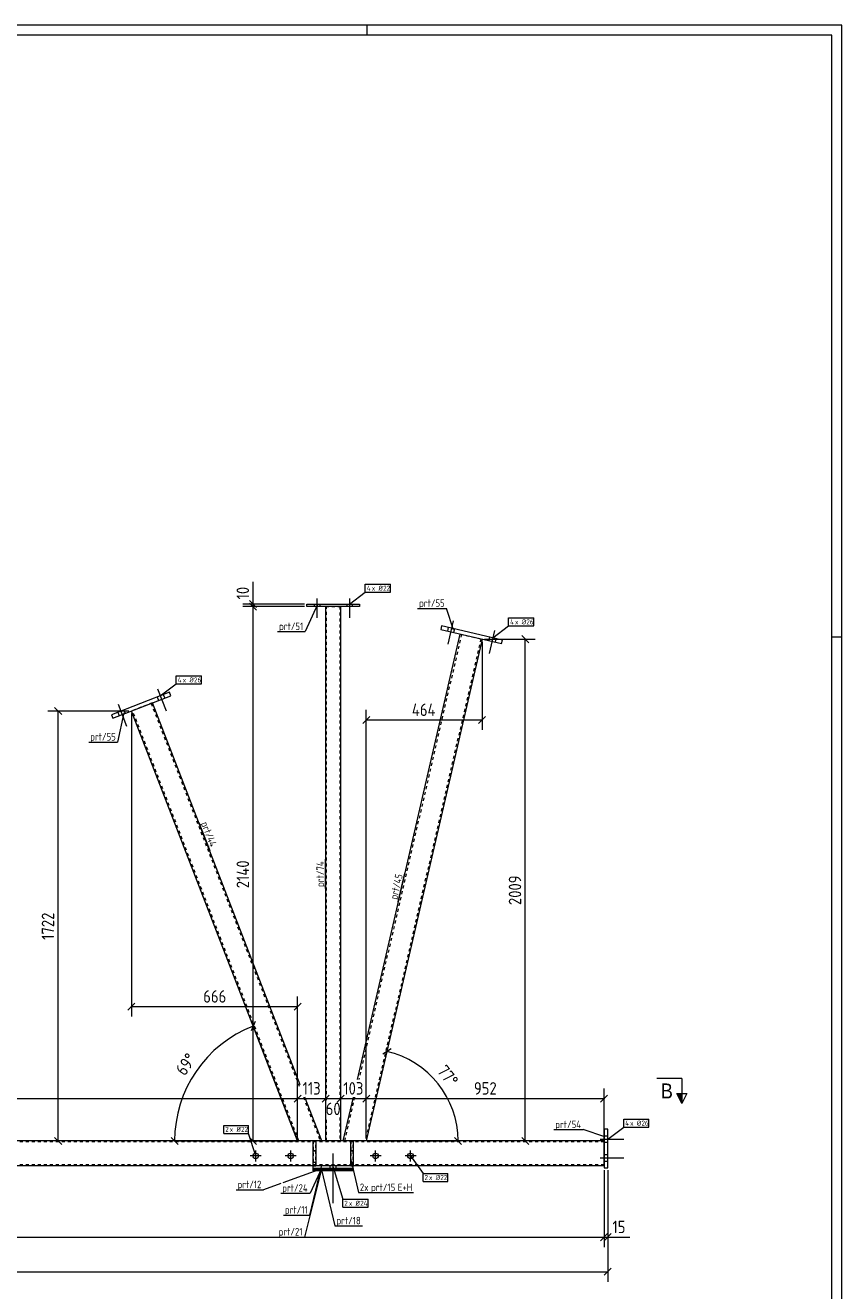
# Model space of a CAD drawing. Header units: millimetres. Extents: x 1 to 1188, y 1 to 840.
# Tile 6 of 6: x 861 to 1188, y 333 to 840. Entities that reach past the tile are written whole.
import ezdxf

# ---------------------------------------------------------------- set-up
doc = ezdxf.new("R2010")
doc.units = ezdxf.units.MM
doc.header["$LTSCALE"] = 0.6
doc.linetypes.add('XKITLINE00', pattern=[0])
doc.linetypes.add('XKITLINE02', pattern=[4, 2, -2])
for name, color, linetype, lineweight in [('Bolt', 7, 'Continuous', 0), ('BoltMark', 3, 'Continuous', 0), ('DrawingSheet', 5, 'Continuous', 0), ('Part', 2, 'Continuous', 0), ('PartMark', 3, 'Continuous', 0), ('Section', 6, 'Continuous', 0), ('Z-DIMENSIONS', 1, 'Continuous', 0)]:
    doc.layers.add(name, color=color, linetype=linetype, lineweight=lineweight)
doc.styles.add('ARIAL', font='ARIAL.TTF')
doc.styles.add('ISOCPEUR', font='ISOCPEUR.TTF')

msp = doc.modelspace()

# ---------------------------------------------------------------- hatches: boundary and pattern name
at = {"layer": 'Section'}
msp.add_hatch(color=6, dxfattribs=at).paths.add_polyline_path([(1123.96, 412.19), (1123.96, 408.19), (1121.96, 412.19)], flags=17)

# ---------------------------------------------------------------- linework, layer by layer
at = {"layer": 'Bolt', "color": 3, "linetype": 'XKITLINE00', "lineweight": 0}
for p, q in [((976.73, 608.19), (976.73, 607.19)), ((976.73, 608.19), (976.73, 607.19)), ((977.83, 610.44), (977.83, 602.69)), ((977.83, 610.44), (977.83, 602.69)), ((978.93, 608.19), (978.93, 607.19)), ((978.93, 608.19), (978.93, 607.19)), ((989.73, 608.19), (989.73, 607.19)), ((989.73, 608.19), (989.73, 607.19)), ((990.83, 610.44), (990.83, 602.69)), ((990.83, 610.44), (990.83, 602.69)), ((991.93, 608.19), (991.93, 607.19)), ((991.93, 608.19), (991.93, 607.19)), ((1030.38, 598.82), (1030.05, 597.36)), ((1030.38, 598.82), (1030.05, 597.36)), ((1032.32, 601.45), (1030.19, 592.19)), ((1032.32, 601.45), (1030.19, 592.19)), ((1032.92, 598.23), (1032.58, 596.77)), ((1032.92, 598.23), (1032.58, 596.77)), ((1046.95, 595), (1046.61, 593.53)), ((1046.95, 595), (1046.61, 593.53)), ((1048.89, 597.63), (1046.75, 588.37)), ((1048.89, 597.63), (1046.75, 588.37)), ((1049.48, 594.41), (1049.14, 592.95)), ((1049.48, 594.41), (1049.14, 592.95)), ((914, 574.26), (917.42, 565.4)), ((914, 574.26), (917.42, 565.4)), ((898.14, 568.13), (901.57, 559.27)), ((898.14, 568.13), (901.57, 559.27)), ((913.87, 570.99), (914.41, 569.59)), ((913.87, 570.99), (914.41, 569.59)), ((916.29, 571.93), (916.83, 570.53)), ((916.29, 571.93), (916.83, 570.53)), ((898.01, 564.86), (898.55, 563.46)), ((898.01, 564.86), (898.55, 563.46)), ((900.44, 565.8), (900.98, 564.4)), ((900.44, 565.8), (900.98, 564.4)), ((1091.3, 393.94), (1100.8, 393.94)), ((1091.3, 393.94), (1100.8, 393.94)), ((1092.8, 395.24), (1094.3, 395.24)), ((1092.8, 395.24), (1094.3, 395.24)), ((1092.8, 392.64), (1094.3, 392.64)), ((1092.8, 392.64), (1094.3, 392.64)), ((955.5, 387.19), (951.1, 387.19)), ((953.3, 384.99), (953.3, 389.39)), ((969.5, 387.19), (965.1, 387.19)), ((967.3, 384.99), (967.3, 389.39)), ((984.3, 368.2), (984.3, 388.2)), ((984.3, 368.2), (984.3, 388.2)), ((1003.5, 387.19), (999.1, 387.19)), ((1001.3, 384.99), (1001.3, 389.39)), ((1017.5, 387.19), (1013.1, 387.19)), ((1015.3, 384.99), (1015.3, 389.39)), ((1091.3, 386.44), (1100.8, 386.44)), ((1091.3, 386.44), (1100.8, 386.44)), ((1092.8, 387.74), (1094.3, 387.74)), ((1092.8, 387.74), (1094.3, 387.74)), ((983.1, 382.2), (983.1, 383.2)), ((983.1, 382.2), (983.1, 383.2)), ((985.5, 382.2), (985.5, 383.2)), ((985.5, 382.2), (985.5, 383.2)), ((1092.8, 385.14), (1094.3, 385.14)), ((1092.8, 385.14), (1094.3, 385.14))]:
    msp.add_line(p, q, dxfattribs=at)
for centre in [(953.3, 387.19), (967.3, 387.19), (1001.3, 387.19), (1015.3, 387.19)]:
    msp.add_circle(centre, 1.1, dxfattribs=at)
at = {"layer": 'BoltMark', "color": 7, "linetype": 'XKITLINE00', "lineweight": 0}
for p, q in [((997.19, 616.16), (1007.33, 616.16)), ((997.19, 612.96), (997.19, 616.16)), ((1007.33, 612.96), (1007.33, 616.16)), ((990.83, 608.19), (997.19, 612.96)), ((997.19, 612.96), (1007.33, 612.96)), ((1048.21, 594.7), (1054.58, 599.47)), ((1054.58, 602.67), (1064.71, 602.67)), ((1054.58, 599.47), (1054.58, 602.67)), ((1054.58, 599.47), (1064.71, 599.47)), ((1064.71, 599.47), (1064.71, 602.67)), ((921.44, 579.42), (931.58, 579.42)), ((921.44, 576.22), (921.44, 579.42)), ((931.58, 576.22), (931.58, 579.42)), ((915.08, 571.46), (921.44, 576.22)), ((921.44, 576.22), (931.58, 576.22)), ((1100.68, 401.91), (1110.81, 401.91)), ((1100.68, 398.71), (1100.68, 401.91)), ((1110.81, 398.71), (1110.81, 401.91)), ((940.49, 399.42), (950.45, 399.42)), ((940.49, 396.22), (940.49, 399.42)), ((940.49, 396.22), (950.45, 396.22)), ((950.45, 396.22), (950.45, 399.42)), ((953.3, 387.19), (950.45, 396.22)), ((1094.31, 393.94), (1100.68, 398.71)), ((1100.68, 398.71), (1110.81, 398.71)), ((1015.3, 387.19), (1020.3, 380.13)), ((984.3, 382.7), (988.18, 369.81)), ((1020.3, 380.13), (1030.26, 380.13)), ((1020.3, 376.93), (1020.3, 380.13)), ((1030.26, 376.93), (1030.26, 380.13)), ((1020.3, 376.93), (1030.26, 376.93)), ((988.18, 369.81), (998.31, 369.81)), ((988.18, 366.61), (988.18, 369.81)), ((988.18, 366.61), (998.31, 366.61)), ((998.31, 366.61), (998.31, 369.81))]:
    msp.add_line(p, q, dxfattribs=at)
at = {"layer": 'DrawingSheet', "color": 2, "linetype": 'XKITLINE00', "lineweight": 0}
for p, q in [((1188, 840), (1, 840)), ((998, 836), (998, 840)), ((1188, 1), (1188, 840)), ((1188, 595), (1184, 595))]:
    msp.add_line(p, q, dxfattribs=at)
at = {"layer": 'DrawingSheet', "color": 3, "linetype": 'XKITLINE00', "lineweight": 0}
for p, q in [((1184, 836), (5, 836)), ((1184, 5), (1184, 836))]:
    msp.add_line(p, q, dxfattribs=at)
at = {"layer": 'Part', "color": 2, "linetype": 'XKITLINE00', "lineweight": 0}
for p, q in [((973.83, 607.19), (973.83, 608.19)), ((973.83, 608.19), (994.83, 608.19)), ((994.83, 608.19), (994.83, 607.19)), ((994.83, 607.19), (973.83, 607.19)), ((981.33, 409.53), (981.33, 607.19)), ((987.33, 409.53), (987.33, 607.19)), ((1027.75, 599.43), (1027.41, 597.96)), ((1052.11, 593.8), (1027.75, 599.43)), ((994.03, 417.73), (1035.21, 596.16)), ((1043.98, 594.14), (997.6, 393.19)), ((1027.41, 597.96), (1051.77, 592.34)), ((1051.77, 592.34), (1052.11, 593.8)), ((918.81, 572.9), (895.49, 563.89)), ((919.35, 571.5), (918.81, 572.9)), ((896.03, 562.49), (919.35, 571.5)), ((971.05, 415.62), (911.89, 568.62)), ((895.49, 563.89), (896.03, 562.49)), ((970.07, 393.19), (903.5, 565.37)), ((979.72, 393.19), (972.94, 410.73)), ((988.36, 393.19), (992.41, 410.73)), ((981.33, 393.19), (981.33, 402.53)), ((987.33, 393.19), (987.33, 402.53)), ((1092.8, 397.94), (1092.8, 382.44)), ((1094.3, 397.94), (1092.8, 397.94)), ((1094.3, 382.44), (1094.3, 397.94)), ((976.33, 393.19), (95.8, 393.19)), ((976.33, 383.2), (976.33, 393.2)), ((976.33, 393.2), (977.33, 393.2)), ((977.33, 393.2), (977.33, 383.2)), ((991.33, 393.19), (977.33, 393.19)), ((991.33, 383.2), (991.33, 393.2)), ((991.33, 393.2), (992.33, 393.2)), ((992.33, 393.2), (992.33, 383.2)), ((1092.8, 393.19), (992.33, 393.19)), ((976.33, 389.2), (977.33, 389.2)), ((991.33, 389.2), (992.33, 389.2)), ((976.33, 383.19), (95.8, 383.19)), ((976.33, 383.2), (976.33, 383.2)), ((992.33, 383.2), (976.33, 383.2)), ((976.33, 382.2), (976.33, 383.2)), ((976.33, 382.2), (992.33, 382.2)), ((992.33, 382.19), (976.36, 382.19)), ((976.36, 382.19), (976.36, 381.99)), ((976.36, 381.19), (976.36, 382.19)), ((992.33, 382.19), (976.36, 382.19)), ((992.33, 381.99), (976.36, 381.99)), ((976.36, 381.69), (976.36, 381.99)), ((992.33, 381.99), (976.36, 381.99)), ((992.33, 381.69), (976.36, 381.69)), ((992.33, 381.69), (976.36, 381.69)), ((976.36, 381.69), (976.36, 381.19)), ((992.33, 381.19), (976.36, 381.19)), ((992.33, 381.19), (976.36, 381.19)), ((992.33, 382.2), (992.33, 383.2)), ((1092.8, 383.19), (992.33, 383.19)), ((992.33, 381.99), (992.33, 382.19)), ((992.33, 381.19), (992.33, 382.19)), ((992.33, 381.69), (992.33, 381.99)), ((992.33, 381.19), (992.33, 381.69)), ((1092.8, 382.44), (1094.3, 382.44))]:
    msp.add_line(p, q, dxfattribs=at)
at = {"layer": 'Part', "color": 7, "linetype": 'XKITLINE02', "lineweight": 0}
for p, q in [((981.33, 607.19), (987.33, 607.19)), ((981.63, 409.53), (981.63, 607.19)), ((987.03, 607.19), (987.03, 409.53)), ((1035.7, 596.05), (994.54, 417.73)), ((1043.49, 594.25), (997.09, 393.19)), ((1035.21, 596.16), (1043.98, 594.14)), ((911.89, 568.62), (903.5, 565.37)), ((911.42, 568.44), (971.05, 414.24)), ((970.61, 393.19), (903.96, 565.55)), ((972.4, 410.73), (979.18, 393.19)), ((992.92, 410.73), (988.88, 393.19)), ((981.63, 393.19), (981.63, 402.53)), ((987.03, 402.53), (987.03, 393.19)), ((1092.8, 392.79), (95.8, 392.79)), ((979.72, 393.19), (970.07, 393.19)), ((977.33, 393.2), (976.33, 393.2)), ((976.33, 393.2), (976.33, 383.2)), ((977.33, 393.19), (976.33, 393.19)), ((977.33, 383.2), (977.33, 393.2)), ((981.33, 393.19), (987.33, 393.19)), ((997.6, 393.19), (988.36, 393.19)), ((992.33, 393.2), (991.33, 393.2)), ((991.33, 393.2), (991.33, 383.2)), ((992.33, 393.19), (991.33, 393.19)), ((992.33, 383.2), (992.33, 393.2)), ((1092.8, 393.19), (1092.8, 383.19)), ((977.33, 389.2), (976.33, 389.2)), ((992.33, 389.2), (991.33, 389.2)), ((1092.8, 383.59), (95.8, 383.59)), ((976.33, 384.7), (977.33, 384.7)), ((976.33, 384.7), (977.33, 384.7)), ((976.33, 383.2), (977.33, 383.2)), ((976.33, 383.2), (977.33, 383.2)), ((976.33, 383.2), (976.33, 383.2)), ((976.33, 383.2), (976.33, 383.2)), ((992.33, 383.2), (976.33, 383.2)), ((992.33, 383.19), (976.33, 383.19)), ((976.33, 382.2), (992.33, 382.2)), ((976.36, 381.99), (976.36, 382.19)), ((976.36, 381.19), (976.36, 381.69)), ((983.13, 381.99), (983.13, 382.19)), ((983.13, 381.99), (983.13, 382.19)), ((983.13, 381.19), (983.13, 382.19)), ((983.13, 381.19), (983.13, 382.19)), ((983.13, 381.69), (983.13, 381.99)), ((983.13, 381.69), (983.13, 381.99)), ((983.13, 381.19), (983.13, 381.69)), ((983.13, 381.19), (983.13, 381.69)), ((984.23, 381.99), (984.23, 382.19)), ((984.23, 381.99), (984.23, 382.19)), ((984.23, 381.99), (984.23, 382.19)), ((984.23, 381.99), (984.23, 382.19)), ((984.23, 381.19), (984.23, 382.19)), ((984.23, 381.19), (984.23, 382.19)), ((984.23, 381.19), (984.23, 382.19)), ((984.23, 381.19), (984.23, 382.19)), ((984.23, 381.69), (984.23, 381.99)), ((984.23, 381.69), (984.23, 381.99)), ((984.23, 381.69), (984.23, 381.99)), ((984.23, 381.69), (984.23, 381.99)), ((984.23, 381.19), (984.23, 381.69)), ((984.23, 381.19), (984.23, 381.69)), ((984.23, 381.19), (984.23, 381.69)), ((984.23, 381.19), (984.23, 381.69)), ((991.33, 384.7), (992.33, 384.7)), ((991.33, 384.7), (992.33, 384.7)), ((991.33, 383.2), (992.33, 383.2)), ((992.33, 383.2), (991.33, 383.2)), ((992.33, 383.2), (992.33, 383.2)), ((992.33, 383.2), (992.33, 383.2)), ((992.33, 381.99), (992.33, 382.19)), ((992.33, 381.99), (992.33, 382.19)), ((992.33, 382.19), (992.33, 381.99)), ((992.33, 381.99), (992.33, 382.19)), ((992.33, 382.19), (992.33, 381.99)), ((992.33, 381.19), (992.33, 382.19)), ((992.33, 381.19), (992.33, 382.19)), ((992.33, 382.19), (992.33, 381.19)), ((992.33, 381.19), (992.33, 382.19)), ((992.33, 382.19), (992.33, 381.19)), ((992.33, 381.69), (992.33, 381.99)), ((992.33, 381.69), (992.33, 381.99)), ((992.33, 381.99), (992.33, 381.69)), ((992.33, 381.69), (992.33, 381.99)), ((992.33, 381.99), (992.33, 381.69)), ((992.33, 381.19), (992.33, 381.69)), ((992.33, 381.19), (992.33, 381.69)), ((992.33, 381.69), (992.33, 381.19)), ((992.33, 381.19), (992.33, 381.69)), ((992.33, 381.69), (992.33, 381.19))]:
    msp.add_line(p, q, dxfattribs=at)
at = {"layer": 'PartMark', "color": 7, "linetype": 'XKITLINE00', "lineweight": 0}
for p, q in [((978.06, 607.96), (973.06, 597.2)), ((1018.15, 606.47), (1029.67, 606.47)), ((1032.51, 597.94), (1029.67, 606.47)), ((962.06, 597.2), (973.06, 597.2)), ((900.5, 564.69), (897.91, 552.93)), ((886.4, 552.93), (897.91, 552.93)), ((930.53, 520.69), (934.87, 509.48)), ((981.23, 494.31), (981.23, 506.08)), ((1010.37, 488.97), (1013.01, 500.44)), ((1072.69, 397.71), (1084.46, 397.71)), ((1093.12, 394.81), (1084.46, 397.71)), ((991.56, 385.23), (994.4, 372.5)), ((979.58, 381.96), (964.15, 376.43)), ((979.58, 381.9), (972.86, 354.69)), ((979.56, 382.97), (974.9, 363.48)), ((979.58, 382.12), (975.08, 372.23)), ((979.58, 381.56), (985.02, 359.18)), ((963.31, 376.13), (956.4, 373.65)), ((945.4, 373.65), (956.4, 373.65)), ((963.31, 372.23), (975.08, 372.23)), ((994.4, 372.5), (1016.48, 372.5)), ((964.42, 363.48), (974.9, 363.48)), ((985.02, 359.18), (996.02, 359.18)), ((961.86, 354.69), (972.86, 354.69))]:
    msp.add_line(p, q, dxfattribs=at)
at = {"layer": 'Section', "color": 6, "linetype": 'XKITLINE00', "lineweight": 0}
for p, q in [((1123.96, 418.19), (1113.96, 418.19)), ((1123.96, 418.19), (1123.96, 408.19)), ((1121.96, 412.19), (1125.96, 412.19)), ((1123.96, 408.19), (1121.96, 412.19)), ((1125.96, 412.19), (1123.96, 408.19))]:
    msp.add_line(p, q, dxfattribs=at)
at = {"layer": 'Z-DIMENSIONS', "color": 7, "linetype": 'XKITLINE00', "lineweight": 0}
for p, q in [((952.23, 608.19), (952.23, 617.1)), ((952.23, 608.19), (952.23, 617.1)), ((972.83, 608.19), (948.13, 608.19)), ((950.82, 609.61), (953.64, 606.78)), ((950.82, 608.61), (953.64, 605.78)), ((950.82, 608.61), (953.64, 605.78)), ((952.23, 607.19), (952.23, 608.19)), ((972.83, 607.19), (948.13, 607.19)), ((972.83, 607.19), (948.13, 607.19)), ((952.23, 393.19), (952.23, 607.19)), ((1043.98, 593.14), (1043.98, 557.77)), ((1044.98, 594.14), (1065.24, 594.14)), ((1059.82, 595.55), (1062.65, 592.73)), ((1061.24, 393.19), (1061.24, 594.14)), ((902.5, 565.37), (870.07, 565.37)), ((872.76, 566.79), (875.59, 563.96)), ((874.17, 393.19), (874.17, 565.37)), ((903.5, 564.37), (903.5, 442.96)), ((999.01, 563.19), (996.19, 560.36)), ((997.6, 394.19), (997.6, 565.87)), ((1045.39, 563.19), (1042.56, 560.36)), ((997.6, 561.77), (1043.98, 561.77)), ((970.07, 394.19), (970.07, 451.06)), ((904.91, 448.37), (902.08, 445.54)), ((903.5, 446.96), (970.07, 446.96)), ((971.48, 448.37), (968.66, 445.54)), ((953.11, 440.98), (951.49, 437.32)), ((952.3, 439.15), (970.07, 393.19)), ((1005.87, 429.01), (997.6, 393.19)), ((1007.56, 430.07), (1004.17, 427.95)), ((971.48, 411.54), (968.66, 408.72)), ((971.05, 411.11), (968.66, 408.72)), ((970.07, 394.19), (970.07, 414.23)), ((970.07, 394.19), (970.07, 414.23)), ((982.74, 411.54), (979.91, 408.72)), ((982.74, 411.54), (980.73, 409.53)), ((981.33, 409.53), (981.33, 414.23)), ((981.33, 394.19), (981.33, 414.13)), ((987.93, 410.73), (985.91, 408.72)), ((988.74, 411.54), (986.73, 409.53)), ((987.33, 409.53), (987.33, 414.23)), ((987.33, 394.19), (987.33, 414.13)), ((999.01, 411.54), (996.19, 408.72)), ((999.01, 411.54), (996.19, 408.72)), ((997.6, 394.19), (997.6, 414.23)), ((997.6, 394.19), (997.6, 414.23)), ((1094.21, 411.54), (1091.38, 408.72)), ((1092.8, 383.44), (1092.8, 414.23)), ((693.59, 410.13), (970.07, 410.13)), ((970.07, 410.13), (981.33, 410.13)), ((980.32, 409.12), (979.91, 408.72)), ((981.33, 410.13), (987.33, 410.13)), ((987.33, 410.13), (997.6, 410.13)), ((997.6, 410.13), (1092.8, 410.13)), ((981.33, 394.19), (981.33, 402.53)), ((987.33, 394.19), (987.33, 402.53)), ((969.07, 393.19), (870.07, 393.19)), ((872.76, 394.61), (875.59, 391.78)), ((919.38, 394.61), (922.21, 391.78)), ((969.07, 393.19), (920.8, 393.19)), ((920.8, 393.19), (970.07, 393.19)), ((969.07, 393.19), (948.13, 393.19)), ((950.82, 394.61), (953.64, 391.78)), ((1034.36, 393.19), (997.6, 393.19)), ((998.6, 393.19), (1034.36, 393.19)), ((1035.77, 391.78), (1032.94, 394.61)), ((1082.36, 393.19), (1057.14, 393.19)), ((1059.82, 394.61), (1062.65, 391.78)), ((1092.8, 381.44), (1092.8, 350.65)), ((1092.8, 381.44), (1092.8, 350.65)), ((1094.3, 381.44), (1094.3, 336.81)), ((1094.3, 381.44), (1094.3, 350.65)), ((1094.21, 356.06), (1091.38, 353.23)), ((1094.21, 356.06), (1091.38, 353.23)), ((1095.71, 356.06), (1092.88, 353.23)), ((95.8, 354.65), (1092.8, 354.65)), ((1092.8, 354.65), (1094.3, 354.65)), ((1094.3, 354.65), (1103.2, 354.65)), ((1094.3, 354.65), (1103.2, 354.65)), ((94.3, 340.81), (1094.3, 340.81)), ((1095.71, 342.22), (1092.88, 339.4))]:
    msp.add_line(p, q, dxfattribs=at)
for centre, radius, start, end in [((970.07, 393.19), 49.27, 111.1394, 180), ((997.6, 393.19), 36.76, 0, 77.0037)]:
    msp.add_arc(centre, radius, start, end, dxfattribs=at)
at = {"layer": 'Z-DIMENSIONS', "color": 3}
for p in [(952.23, 608.19), (952.23, 607.19), (952.23, 607.19), (1061.24, 594.14), (874.17, 565.37), (997.6, 561.77), (1043.98, 561.77), (903.5, 446.96), (970.07, 446.96), (970.07, 410.13), (970.07, 410.13), (981.33, 410.13), (981.33, 410.13), (987.33, 410.13), (987.33, 410.13), (997.6, 410.13), (997.6, 410.13), (1092.8, 410.13), (874.17, 393.19), (952.23, 393.19), (1061.24, 393.19), (1092.8, 354.65), (1092.8, 354.65), (1094.3, 354.65), (1094.3, 340.81)]:
    msp.add_point(p, dxfattribs=at)
at = {"layer": 'Z-DIMENSIONS', "color": 7}
for p in [(952.3, 439.15), (1005.87, 429.01), (920.8, 393.19), (1034.36, 393.19)]:
    msp.add_point(p, dxfattribs=at)

# ---------------------------------------------------------------- texts
at = {"layer": 'BoltMark', "color": 3, "style": 'ISOCPEUR', "width": 0.85}
for s, p in [('4', (997.79, 613.56)), ('x Ø', (999.77, 613.56)), ('22', (1004.32, 613.56)), ('4', (1055.18, 600.07)), ('x Ø', (1057.15, 600.07)), ('26', (1061.71, 600.07)), ('4', (922.04, 576.82)), ('x Ø', (924.02, 576.82)), ('26', (928.57, 576.82)), ('4', (1101.28, 399.31)), ('x Ø', (1103.25, 399.31)), ('26', (1107.8, 399.31)), ('2', (941.09, 396.82)), ('x Ø', (942.89, 396.82)), ('22', (947.44, 396.82)), ('2', (1020.9, 377.53)), ('x Ø', (1022.7, 377.53)), ('22', (1027.25, 377.53)), ('2', (988.78, 367.21)), ('x Ø', (990.58, 367.21)), ('24', (995.14, 367.21))]:
    msp.add_text(s, height=2, dxfattribs=at).set_placement(p)
at = {"layer": 'PartMark', "color": 3, "style": 'ISOCPEUR', "width": 0.85}
for s, p in [('prt/55', (1018.75, 607.07)), ('prt/51', (962.66, 597.8)), ('prt/55', (887, 553.53)), ('prt/54', (1073.29, 398.31)), ('prt/12', (946, 374.25)), ('prt/24', (963.91, 372.83)), ('2x', (995, 373.1)), ('prt/15', (999.51, 373.1)), ('E+H', (1010.21, 373.1)), ('prt/11', (965.02, 364.08)), ('prt/18', (985.62, 359.78)), ('prt/21', (962.46, 355.29))]:
    msp.add_text(s, height=3, dxfattribs=at).set_placement(p)
for s, rotation, p in [('prt/44', -68.8581, (931.3, 520.35)), ('prt/74', 90.0002, (980.63, 494.91)), ('prt/45', 77.0055, (1009.92, 489.69))]:
    msp.add_text(s, height=3, rotation=rotation, dxfattribs=at).set_placement(p)
at = {"layer": 'Section', "color": 6, "style": 'ARIAL', "width": 0.85}
msp.add_text('B', height=6, dxfattribs=at).set_placement((1115.62, 410.19))
at = {"layer": 'Z-DIMENSIONS', "color": 3, "style": 'ISOCPEUR', "width": 0.85}
for s, rotation, p in [('10', 90.0002, (950.63, 610.07)), ('2140', 90.0002, (950.63, 494.39)), ('2009', 90.0002, (1059.64, 487.65)), ('1722', 90.0002, (872.57, 473.7)), ('69°', 55.5712, (924.94, 418.92)), ('77°', -51.4974, (1025.65, 421))]:
    msp.add_text(s, height=5, rotation=rotation, dxfattribs=at).set_placement(p)
for s, p in [('464', (1015.85, 563.37)), ('666', (932.27, 448.56)), ('113', (972.05, 411.73)), ('103', (988.38, 411.73)), ('952', (1040.69, 411.73)), ('60', (981.32, 403.53)), ('15', (1096.17, 356.25))]:
    msp.add_text(s, height=5, dxfattribs=at).set_placement(p)

doc.saveas('drawing.dxf')
